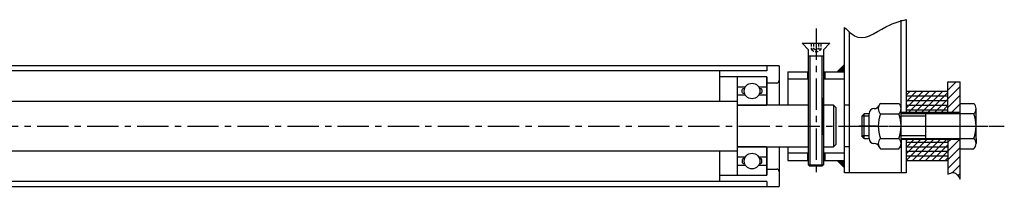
# Model space of a CAD drawing. Extents: x -308 to 491, y -131 to 496.
# Tile 4 of 4: x 91 to 491, y 83 to 151. Entities that reach past the tile are written whole.
import ezdxf

# ---------------------------------------------------------------- set-up
doc = ezdxf.new("R2010")
doc.units = 0
doc.header["$MEASUREMENT"] = 0
for name, pattern in [('CENTERX2', [20.32, 12.7, -2.54, 2.54, -2.54]), ('HIDDEN', [1.905, 1.27, -0.635]), ('HIDDEN2', [4.7625, 3.175, -1.5875])]:
    doc.linetypes.add(name, pattern=pattern)
doc.layers.get('0').update_dxf_attribs({"linetype": 'CONTINUOUS'})
doc.layers.add('axe', color=2, linetype='CENTERX2')
doc.layers.add('fin', color=1, linetype='CONTINUOUS')
pattern_1 = [(45, (-244.1642, 82.045), (-1.767767, 1.767767), [])]
pattern_2 = [(45, (450.7858, 93.638), (-1.32583, 1.32583), [])]

# ---------------------------------------------------------------- blocks, each defined once
blk = doc.blocks.new('ecrou HFR M10')
at = {"linetype": 'Continuous'}
for p, q in [((-8.36, 9.2), (-0.94, 9.2)), ((-10.87, 7.1), (-11, 7.1)), ((-8.36, 5), (-0.94, 5)), ((-10.87, -7.1), (-11, -7.1)), ((-8.36, -5), (-0.94, -5)), ((0, -5), (0, -7.1)), ((-8.36, -9.2), (-0.94, -9.2))]:
    blk.add_line(p, q, dxfattribs=at)
for p, q in [((-13, -5.1), (-13, 5.1)), ((0, -5), (0, 7.1))]:
    blk.add_line(p, q)
for centre, radius, start, end in [((-10.87, 9.1), 2, 270, 335.487), ((-6.48, 7.1), 2.82, 131.8784, 228.1216), ((-6.48, 7.1), 2.82, 131.8784, 155.487), ((-2.82, 7.1), 2.82, 311.8784, 48.1216), ((-11, 5.1), 2, 90, 180), ((4.5, 0), 13.8, 158.7573, 201.2427), ((-13.8, 0), 13.8, 338.7573, 21.2427), ((-11, -5.1), 2, 180, 270), ((-10.87, -9.1), 2, 24.513, 90), ((-6.48, -7.1), 2.82, 131.8784, 228.1216), ((-2.82, -7.1), 2.82, 311.8784, 48.1216), ((-6.48, -7.1), 2.82, 204.513, 228.1216)]:
    blk.add_arc(centre, radius, start, end, dxfattribs=at)
blk = doc.blocks.new('Vis FZ M6-50')
at = {"linetype": 'Continuous'}
for p, q in [((-3, -2.65), (-5.65, 0)), ((-5.65, 0), (5.65, 0)), ((-5, 0), (5, 0)), ((-3, 0), (3, 0)), ((3, -2.65), (5.65, 0)), ((-3, -49.4), (-3, -2.65)), ((3, -2.65), (3, -49.4)), ((-3, -5.14), (3, -5.14)), ((-3, -49.4), (-2.4, -50)), ((-3, -49.4), (3, -49.4)), ((2.4, -50), (-2.4, -50)), ((3, -49.4), (2.4, -50))]:
    blk.add_line(p, q, dxfattribs=at)
at = {"color": 3, "linetype": 'HIDDEN2', "ltscale": 0.4}
for p, q in [((2, 0), (2, -2.5)), ((-2, 0), (-2, -2.5)), ((-1, 0), (-1, -2.07)), ((1, 0), (1, -2.07))]:
    blk.add_line(p, q, dxfattribs=at)
at = {"color": 1, "linetype": 'Continuous'}
for p, q in [((-2.4, -50), (-2.4, -5.14)), ((2.4, -5.14), (2.4, -50))]:
    blk.add_line(p, q, dxfattribs=at)
at = {"color": 3, "linetype": 'HIDDEN2', "ltscale": 0.4}
for centre, radius, start, end in [((-2.02, -1.07), 1.43, 270.8932, 315.5398), ((0, -0.7), 2.69, 221.9186, 318.0814), ((0, -1.39), 1.21, 214.1139, 325.8861), ((2.12, -0.84), 1.67, 227.7354, 265.8315)]:
    blk.add_arc(centre, radius, start, end, dxfattribs=at)

msp = doc.modelspace()

# ---------------------------------------------------------------- hatches: boundary and pattern name
at = {"layer": 'fin', "linetype": 'Continuous'}
for points in [[(422.79, 129.64), (425.79, 129.64), (425.79, 132.64)], [(425.79, 90.64), (425.79, 93.64), (422.79, 93.64)]]:
    msp.add_hatch(color=256, dxfattribs=at).paths.add_polyline_path(points)
h = msp.add_hatch(dxfattribs=at)
h.set_pattern_fill('ANSI31', color=256, scale=20, style=0)
h.set_pattern_definition(pattern_1)
h.paths.add_polyline_path([(472.79, 125.64), (467.79, 125.64), (467.79, 113.14), (472.79, 113.14), (472.79, 116.84)])
h = msp.add_hatch(dxfattribs=at)
h.set_pattern_fill('ANSI31', color=256, scale=15, style=0)
h.set_pattern_definition(pattern_2)
h.paths.add_polyline_path([(467.79, 121.64), (450.79, 121.64), (450.79, 113.14), (467.79, 113.14)])
h = msp.add_hatch(dxfattribs=at)
h.set_pattern_fill('ANSI31', color=256, scale=15, angle=315, style=0)
h.set_pattern_definition([(0, (450.7858, 93.638), (6e-16, 1.875), [])])
h.paths.add_polyline_path([(467.79, 121.64), (450.79, 121.64), (450.79, 113.14), (467.79, 113.14)])
h.paths.add_polyline_path([(467.79, 102.14), (450.79, 102.14), (450.79, 93.64), (467.79, 93.64)])
h = msp.add_hatch(dxfattribs=at)
h.set_pattern_fill('ANSI31', color=256, scale=15, style=0)
h.set_pattern_definition(pattern_2)
h.paths.add_polyline_path([(467.79, 102.14), (450.79, 102.14), (450.79, 93.64), (467.79, 93.64)])
h = msp.add_hatch(dxfattribs=at)
h.set_pattern_fill('ANSI31', color=256, scale=20, style=0)
h.set_pattern_definition(pattern_1)
edge = h.paths.add_edge_path()
edge.add_line((472.79, 102.14), (467.79, 102.14))
edge.add_line((467.79, 102.14), (467.79, 88.03))
edge.add_spline(control_points=[(467.79, 88.03), (468.57, 88.42), (470.64, 89.44), (471.97, 87.34), (472.79, 86.04)], knot_values=[0, 0, 0, 0, 2.364038, 6.21636, 6.21636, 6.21636, 6.21636], degree=3, periodic=0)
edge.add_line((472.79, 86.04), (472.79, 102.14))

# ---------------------------------------------------------------- linework, layer by layer
at = {"linetype": 'Continuous'}
for p, q in [((425.79, 88.64), (425.79, 147.77)), ((448.79, 112.64), (448.79, 150.68)), ((450.79, 150.9), (450.79, 112.64)), ((427.79, 88.64), (427.79, 145.89)), ((422.79, 129.64), (425.79, 132.64)), ((402.79, 129.64), (411.29, 129.64)), ((402.79, 129.64), (402.79, 116.14)), ((410.79, 129.64), (410.79, 126.64)), ((417.29, 129.64), (425.79, 129.64)), ((417.79, 129.64), (417.79, 126.64)), ((425.79, 126.64), (425.79, 129.64)), ((411.29, 126.64), (402.79, 126.64)), ((425.79, 126.64), (417.29, 126.64)), ((425.79, 96.64), (425.79, 126.64)), ((467.79, 112.64), (467.79, 125.64)), ((467.79, 125.64), (472.79, 125.64)), ((472.79, 86.04), (472.79, 125.64)), ((467.79, 121.64), (450.79, 121.64)), ((467.79, 112.64), (467.79, 121.64)), ((411.29, 104.14), (411.29, 119.14)), ((417.29, 104.14), (417.29, 119.14)), ((421.32, 116.14), (421.32, 99.14)), ((427.79, 116.14), (425.79, 116.14)), ((472.79, 116.84), (478.24, 116.84)), ((472.79, 113.14), (448.79, 113.14)), ((438.79, 107.64), (431.79, 107.64)), ((448.79, 102.64), (448.79, 88.64)), ((472.79, 102.14), (448.79, 102.14)), ((450.79, 102.64), (450.79, 88.64)), ((467.79, 102.64), (467.79, 88.03)), ((479.18, 102.64), (479.18, 100.54)), ((402.79, 99.14), (402.79, 93.64)), ((411.29, 96.64), (402.79, 96.64)), ((410.79, 96.64), (410.79, 93.64)), ((425.79, 96.64), (417.29, 96.64)), ((417.79, 96.64), (417.79, 93.64)), ((427.79, 99.14), (425.79, 99.14)), ((425.79, 93.64), (425.79, 96.64)), ((472.79, 98.44), (478.24, 98.44)), ((402.79, 93.64), (411.29, 93.64)), ((417.29, 93.64), (425.79, 93.64)), ((422.79, 93.64), (425.79, 90.64)), ((450.79, 93.64), (467.79, 93.64)), ((450.79, 88.64), (425.79, 88.64)), ((450.79, 88.64), (448.79, 88.64))]:
    msp.add_line(p, q, dxfattribs=at)
at = {"color": 7, "linetype": 'Continuous'}
for p, q in [((394.32, 132.14), (-159.68, 132.14)), ((399.32, 132.14), (394.32, 132.14)), ((394.32, 132.14), (394.32, 130.14)), ((394.32, 132.14), (394.32, 130.14)), ((399.32, 132.14), (399.32, 116.14)), ((394.32, 130.14), (-184.68, 130.14)), ((375.32, 117.64), (375.32, 130.14)), ((394.32, 127.64), (375.32, 127.64)), ((394.32, 127.64), (394.32, 116.14)), ((394.32, 127.64), (394.32, 116.14)), ((398.32, 125.14), (394.32, 125.14)), ((382.32, 117.64), (-173.68, 117.64)), ((399.32, 116.14), (382.32, 116.14)), ((411.29, 116.14), (399.32, 116.14)), ((421.32, 116.14), (417.29, 116.14)), ((422.32, 115.14), (421.32, 116.14)), ((422.32, 115.14), (422.32, 100.14)), ((421.32, 99.14), (422.32, 100.14)), ((-173.68, 97.64), (382.32, 97.64)), ((375.32, 85.14), (375.32, 97.64)), ((382.32, 99.14), (399.32, 99.14)), ((394.32, 99.14), (394.32, 87.64)), ((394.32, 99.14), (394.32, 87.64)), ((399.32, 99.14), (411.29, 99.14)), ((399.32, 99.14), (399.32, 83.14)), ((417.29, 99.14), (421.32, 99.14)), ((394.32, 90.14), (398.32, 90.14)), ((394.32, 85.14), (-184.68, 85.14)), ((375.32, 87.64), (394.32, 87.64)), ((394.32, 85.14), (394.32, 83.14)), ((394.32, 85.14), (394.32, 83.14)), ((-159.68, 83.14), (394.32, 83.14)), ((394.32, 83.14), (399.32, 83.14))]:
    msp.add_line(p, q, dxfattribs=at)
at = {"color": 9, "linetype": 'HIDDEN'}
msp.add_line((394.32, 130.14), (369.32, 130.14), dxfattribs=at)
for p, q in [((382.32, 123.53), (385.6, 123.53)), ((385.6, 120.25), (382.32, 120.25)), ((391.04, 123.53), (394.32, 123.53)), ((394.32, 120.25), (391.04, 120.25)), ((382.32, 116.39), (382.32, 98.88)), ((472.79, 98.44), (472.79, 116.84)), ((432.79, 111.64), (433.79, 112.64)), ((433.79, 102.64), (433.79, 112.64)), ((435.79, 112.64), (433.79, 112.64)), ((478.24, 112.64), (448.79, 112.64)), ((458.79, 102.64), (458.79, 112.64)), ((479.18, 102.64), (479.18, 114.74)), ((432.79, 111.64), (432.79, 103.64)), ((433.79, 102.64), (432.79, 103.64)), ((433.79, 102.64), (435.79, 102.64)), ((448.79, 102.64), (478.24, 102.64)), ((385.6, 95.03), (382.32, 95.03)), ((394.32, 95.03), (391.04, 95.03)), ((382.32, 91.75), (385.6, 91.75)), ((391.04, 91.75), (394.32, 91.75))]:
    msp.add_line(p, q)
at = {"color": 1}
for p, q in [((435.79, 111.64), (432.79, 111.64)), ((458.79, 111.64), (448.79, 111.64)), ((435.79, 103.64), (432.79, 103.64)), ((458.79, 103.64), (448.79, 103.64))]:
    msp.add_line(p, q, dxfattribs=at)
for points in [[(382.57, 116.14), (394.07, 116.14, 0.414214), (394.32, 116.39), (394.32, 127.38, 0.414214), (394.07, 127.64), (382.57, 127.64, 0.414214), (382.32, 127.38), (382.32, 116.39, 0.414214)], [(382.57, 87.64), (394.07, 87.64, 0.414214), (394.32, 87.89), (394.32, 98.88, 0.414214), (394.07, 99.14), (382.57, 99.14, 0.414214), (382.32, 98.88), (382.32, 87.89, 0.414214)]]:
    msp.add_lwpolyline(points, format="xyb", close=True)
for points in [[(385.31, 120.87), (384.89, 120.87, -0.414214), (384.38, 121.38), (384.38, 122.4, -0.414214), (384.89, 122.9), (385.31, 122.9)], [(391.33, 122.9), (391.75, 122.9, -0.414214), (392.26, 122.4), (392.26, 121.38, -0.414214), (391.75, 120.87), (391.33, 120.87)], [(385.31, 94.4), (384.89, 94.4, 0.414214), (384.38, 93.9), (384.38, 92.88, 0.414214), (384.89, 92.37), (385.31, 92.37)], [(391.33, 92.37), (391.75, 92.37, 0.414214), (392.26, 92.88), (392.26, 93.9, 0.414214), (391.75, 94.4), (391.33, 94.4)]]:
    msp.add_lwpolyline(points, format="xyb")
for centre in [(388.32, 121.89), (388.32, 93.39)]:
    msp.add_circle(centre, 3.17)
at = {"color": 7, "linetype": 'Continuous'}
for centre, start, end in [((398.32, 126.14), 270, 0), ((398.32, 89.14), 0, 90)]:
    msp.add_arc(centre, 1, start, end, dxfattribs=at)
at = {"linetype": 'Continuous'}
for centre, radius, start, end in [((476.36, 114.74), 2.82, 311.8784, 48.1216), ((465.38, 107.64), 13.8, 338.7573, 21.2427), ((476.36, 100.54), 2.82, 311.8784, 48.1216)]:
    msp.add_arc(centre, radius, start, end, dxfattribs=at)
at = {"layer": 'axe'}
for p, q in [((414.29, 147.31), (414.29, 87.46)), ((-308.08, 107.64), (490.64, 107.64)), ((425.79, 107.64), (483.91, 107.64))]:
    msp.add_line(p, q, dxfattribs=at)
at = {"layer": 'fin', "linetype": 'Continuous', "end_tangent": (1, 0)}
msp.add_spline([(425.79, 147.77), (431.25, 143.76), (444.3, 148.83), (450.79, 150.9)], degree=3, dxfattribs=at)
at = {"layer": 'fin', "linetype": 'Continuous'}
msp.add_spline([(467.79, 88.03), (470.04, 88.75), (472.79, 86.04)], degree=3, dxfattribs=at)

# ---------------------------------------------------------------- block references
at = {"linetype": 'Continuous'}
for name, p in [('Vis FZ M6-50', (414.29, 141.31)), ('ecrou HFR M10', (448.79, 107.64))]:
    msp.add_blockref(name, p, dxfattribs=at)

doc.saveas('drawing.dxf')
